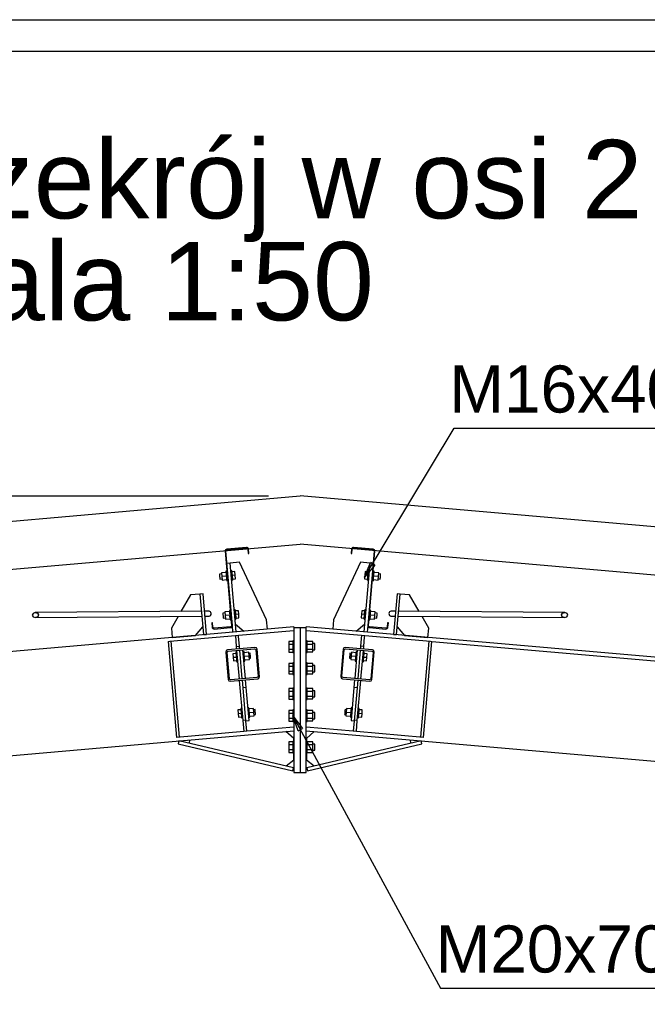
# Paper-space layout 'A0 Advance Steel' of a CAD drawing. Header units: millimetres. Extents: x -21 to 1320, y -7 to 928.
# Tile 114 of 134: x 775 to 815, y 758 to 820. Entities that reach past the tile are written whole.
import ezdxf

# ---------------------------------------------------------------- set-up
doc = ezdxf.new("R2010")
doc.units = ezdxf.units.MM
doc.layers.get('0').update_dxf_attribs({"linetype": 'CONTINUOUS'})
for name, color, linetype in [('AS_Belki', 145, 'CONTINUOUS'), ('AS_Blachy', 30, 'CONTINUOUS'), ('AS_DIM_ON', 7, 'CONTINUOUS'), ('AS_Sruby', 9, 'CONTINUOUS')]:
    doc.layers.add(name, color=color, linetype=linetype)
doc.styles.add('Arial', font='arial.ttf', dxfattribs={"height": 150})

psp = doc.layouts.new('A0 Advance Steel')

# ---------------------------------------------------------------- linework, layer by layer
for p, q in [((653.649, 777.825), (792.65, 789.986)), ((931.652, 777.825), (792.65, 789.986)), ((653.649, 774.749), (792.65, 786.91)), ((931.652, 774.749), (792.65, 786.91))]:
    psp.add_line(p, q)
at = {"color": 0, "linetype": 'ByBlock', "lineweight": -2}
for p, q in [((796.769, 784.807), (797.141, 785.75)), ((797.427, 785.578), (797.141, 785.75)), ((797.427, 785.578), (796.769, 784.807)), ((792.52, 775.011), (792.19, 775.97)), ((792.19, 775.97), (792.813, 775.17)), ((792.52, 775.011), (792.813, 775.17))]:
    psp.add_line(p, q, dxfattribs=at)
at = {"color": 3, "ltscale": 0.25}
for points in [[(626.837, 626.738), (626.837, 820.338), (953.437, 820.338), (953.437, 626.738), (626.837, 626.738)], [(628.837, 628.738), (628.837, 818.338), (951.437, 818.338), (951.437, 628.738), (628.837, 628.738)]]:
    psp.add_lwpolyline(points, dxfattribs=at)
at = {"color": 7}
for points in [[(796.769, 784.807), (802.472, 794.298), (843.24, 794.298)], [(792.19, 775.97), (801.598, 758.607), (842.366, 758.607)]]:
    psp.add_lwpolyline(points, dxfattribs=at)
at = {"layer": 'AS_Belki', "linetype": 'Continuous', "ltscale": 0.25}
for p, q in [((787.881, 786.503), (787.875, 786.455)), ((787.875, 786.455), (788.289, 781.723)), ((787.904, 786.546), (787.881, 786.503)), ((787.942, 786.576), (787.904, 786.546)), ((787.925, 786.459), (787.928, 786.488)), ((788.339, 781.727), (787.925, 786.459)), ((787.928, 786.488), (787.942, 786.514)), ((787.989, 786.59), (787.942, 786.576)), ((787.942, 786.514), (787.965, 786.532)), ((787.965, 786.532), (787.993, 786.54)), ((789.234, 786.699), (787.989, 786.59)), ((787.993, 786.54), (789.238, 786.649)), ((789.283, 786.694), (789.234, 786.699)), ((789.238, 786.649), (789.268, 786.646)), ((789.268, 786.646), (789.293, 786.632)), ((789.325, 786.67), (789.283, 786.694)), ((789.293, 786.632), (789.312, 786.609)), ((789.312, 786.609), (789.32, 786.581)), ((789.32, 786.581), (789.344, 786.307)), ((789.356, 786.632), (789.325, 786.67)), ((789.37, 786.585), (789.356, 786.632)), ((789.393, 786.311), (789.37, 786.585)), ((795.931, 786.585), (795.907, 786.311)), ((795.944, 786.632), (795.931, 786.585)), ((795.975, 786.67), (795.944, 786.632)), ((795.957, 786.307), (795.981, 786.581)), ((796.018, 786.694), (795.975, 786.67)), ((795.981, 786.581), (795.989, 786.609)), ((795.989, 786.609), (796.007, 786.632)), ((796.007, 786.632), (796.033, 786.646)), ((796.066, 786.699), (796.018, 786.694)), ((796.033, 786.646), (796.062, 786.649)), ((796.062, 786.649), (797.307, 786.54)), ((797.311, 786.59), (796.066, 786.699)), ((797.375, 786.459), (796.961, 781.727)), ((797.011, 781.723), (797.425, 786.455)), ((797.307, 786.54), (797.335, 786.532)), ((797.358, 786.576), (797.311, 786.59)), ((797.335, 786.532), (797.358, 786.514)), ((797.396, 786.546), (797.358, 786.576)), ((797.358, 786.514), (797.372, 786.488)), ((797.372, 786.488), (797.375, 786.459)), ((797.42, 786.503), (797.396, 786.546)), ((797.425, 786.455), (797.42, 786.503)), ((789.344, 786.307), (789.393, 786.311)), ((795.907, 786.311), (795.957, 786.307)), ((786.364, 782.632), (775.77, 782.548)), ((786.849, 782.636), (786.565, 782.634)), ((798.736, 782.634), (798.451, 782.636)), ((809.53, 782.548), (798.936, 782.632)), ((775.629, 782.493), (775.579, 782.377)), ((775.579, 782.377), (775.649, 782.267)), ((775.77, 782.548), (775.629, 782.493)), ((775.649, 782.267), (775.798, 782.229)), ((775.77, 782.548), (775.919, 782.509)), ((775.798, 782.229), (786.392, 782.313)), ((775.939, 782.283), (775.798, 782.229)), ((775.919, 782.509), (775.989, 782.4)), ((775.989, 782.4), (775.939, 782.283)), ((786.593, 782.314), (786.867, 782.317)), ((798.434, 782.317), (798.708, 782.314)), ((798.908, 782.313), (809.503, 782.229)), ((809.311, 782.4), (809.381, 782.509)), ((809.362, 782.283), (809.311, 782.4)), ((809.503, 782.229), (809.362, 782.283)), ((809.381, 782.509), (809.53, 782.548)), ((809.503, 782.229), (809.652, 782.267)), ((809.671, 782.493), (809.53, 782.548)), ((809.652, 782.267), (809.721, 782.377)), ((809.721, 782.377), (809.671, 782.493)), ((792.25, 781.643), (663.45, 770.374)), ((787.07, 781.892), (787.02, 781.888)), ((787.02, 781.888), (787.044, 781.614)), ((787.044, 781.614), (787.058, 781.567)), ((787.058, 781.567), (787.088, 781.529)), ((787.094, 781.618), (787.07, 781.892)), ((787.088, 781.529), (787.131, 781.505)), ((787.102, 781.59), (787.094, 781.618)), ((787.12, 781.567), (787.102, 781.59)), ((787.146, 781.553), (787.12, 781.567)), ((787.131, 781.505), (787.179, 781.5)), ((787.175, 781.55), (787.146, 781.553)), ((788.221, 781.641), (787.175, 781.55)), ((787.179, 781.5), (788.225, 781.592)), ((788.249, 781.65), (788.221, 781.641)), ((788.225, 781.592), (788.272, 781.605)), ((788.272, 781.668), (788.249, 781.65)), ((788.286, 781.694), (788.272, 781.668)), ((788.272, 781.605), (788.31, 781.636)), ((788.289, 781.723), (788.286, 781.694)), ((788.31, 781.636), (788.334, 781.679)), ((788.334, 781.679), (788.339, 781.727)), ((788.725, 781.103), (792.25, 781.412)), ((792.25, 781.643), (792.25, 781.412)), ((921.85, 770.374), (793.05, 781.643)), ((793.05, 781.57), (793.05, 781.643)), ((793.05, 781.412), (796.575, 781.103)), ((796.961, 781.727), (796.967, 781.679)), ((796.967, 781.679), (796.99, 781.636)), ((796.99, 781.636), (797.028, 781.605)), ((797.014, 781.694), (797.011, 781.723)), ((797.028, 781.668), (797.014, 781.694)), ((797.051, 781.65), (797.028, 781.668)), ((797.028, 781.605), (797.075, 781.592)), ((797.079, 781.641), (797.051, 781.65)), ((797.075, 781.592), (798.121, 781.5)), ((798.125, 781.55), (797.079, 781.641)), ((798.121, 781.5), (798.169, 781.505)), ((798.154, 781.553), (798.125, 781.55)), ((798.18, 781.567), (798.154, 781.553)), ((798.169, 781.505), (798.212, 781.529)), ((798.198, 781.59), (798.18, 781.567)), ((798.207, 781.618), (798.198, 781.59)), ((798.23, 781.892), (798.207, 781.618)), ((798.212, 781.529), (798.243, 781.567)), ((798.28, 781.888), (798.23, 781.892)), ((798.243, 781.567), (798.256, 781.614)), ((798.256, 781.614), (798.28, 781.888)), ((784.242, 780.711), (784.341, 780.72)), ((784.341, 780.72), (788.526, 781.086)), ((796.774, 781.086), (800.959, 780.72)), ((800.959, 780.72), (801.058, 780.711)), ((801.058, 780.711), (857.941, 775.735)), ((787.942, 780.126), (787.915, 780.039)), ((788.024, 780.169), (787.942, 780.126)), ((788.016, 780.064), (788.071, 780.092)), ((789.777, 780.322), (788.024, 780.169)), ((788.071, 780.092), (789.744, 780.239)), ((789.744, 780.239), (789.803, 780.22)), ((789.865, 780.294), (789.777, 780.322)), ((789.803, 780.22), (789.831, 780.166)), ((789.831, 780.166), (789.977, 778.493)), ((789.907, 780.213), (789.865, 780.294)), ((790.061, 778.46), (789.907, 780.213)), ((795.393, 780.213), (795.243, 778.493)), ((795.323, 778.493), (795.469, 780.166)), ((795.435, 780.294), (795.393, 780.213)), ((795.523, 780.322), (795.435, 780.294)), ((795.469, 780.166), (795.498, 780.22)), ((795.498, 780.22), (795.556, 780.239)), ((797.276, 780.169), (795.523, 780.322)), ((795.556, 780.239), (797.23, 780.092)), ((797.23, 780.092), (797.284, 780.064)), ((797.358, 780.126), (797.276, 780.169)), ((797.385, 780.039), (797.358, 780.126)), ((787.915, 780.039), (787.918, 780.006)), ((787.918, 780.006), (788.068, 778.285)), ((787.998, 780.006), (788.016, 780.064)), ((788.144, 778.332), (787.998, 780.006)), ((797.302, 780.006), (797.156, 778.332)), ((797.232, 778.285), (797.385, 780.039)), ((797.284, 780.064), (797.302, 780.006)), ((788.068, 778.285), (788.111, 778.204)), ((788.111, 778.204), (788.198, 778.176)), ((788.173, 778.278), (788.144, 778.332)), ((788.231, 778.259), (788.173, 778.278)), ((788.198, 778.176), (789.952, 778.33)), ((789.905, 778.406), (788.231, 778.259)), ((789.959, 778.434), (789.905, 778.406)), ((789.952, 778.33), (790.033, 778.372)), ((789.977, 778.493), (789.959, 778.434)), ((790.033, 778.372), (790.061, 778.46)), ((795.243, 778.493), (795.24, 778.46)), ((795.24, 778.46), (795.267, 778.372)), ((795.267, 778.372), (795.349, 778.33)), ((795.341, 778.434), (795.323, 778.493)), ((795.396, 778.406), (795.341, 778.434)), ((795.349, 778.33), (797.102, 778.176)), ((797.069, 778.259), (795.396, 778.406)), ((797.128, 778.278), (797.069, 778.259)), ((797.102, 778.176), (797.19, 778.204)), ((797.156, 778.332), (797.128, 778.278)), ((797.19, 778.204), (797.232, 778.285)), ((792.25, 775.248), (789.26, 774.987)), ((792.25, 775.248), (792.25, 775.017)), ((796.04, 774.987), (793.05, 775.248)), ((663.45, 763.749), (792.25, 775.017)), ((789.061, 774.969), (784.777, 774.594)), ((793.05, 775.017), (921.85, 763.749)), ((800.523, 774.594), (796.239, 774.969))]:
    psp.add_line(p, q, dxfattribs=at)
at = {"layer": 'AS_Belki', "linetype": 'Continuous', "ltscale": 0.25, "extrusion": (-0.627525, -0.004981, 0.778581)}
psp.add_arc((-776.206, 617.449, -497.67), 0.16, 3.47028, 183.47028, dxfattribs=at)
at = {"layer": 'AS_Belki', "linetype": 'Continuous', "ltscale": 0.25, "extrusion": (0.627525, -0.004981, 0.778581)}
psp.add_arc((788.789, -616.797, 497.145), 0.16, 356.52972, 176.52972, dxfattribs=at)
at = {"layer": 'AS_Belki', "linetype": 'Continuous', "ltscale": 0.25, "extrusion": (0.627525, 0.004981, 0.778581)}
psp.add_arc((776.206, -617.449, 497.67), 0.16, 228.47028, 273.47028, dxfattribs=at)
at = {"layer": 'AS_Belki', "linetype": 'Continuous', "ltscale": 0.25, "extrusion": (-0.627525, 0.004981, 0.778581)}
psp.add_arc((-788.789, 616.797, -497.145), 0.16, 266.52972, 311.52972, dxfattribs=at)
at = {"layer": 'AS_Blachy', "linetype": 'Continuous', "ltscale": 0.25}
for p, q in [((788.79, 785.757), (788.192, 785.704)), ((790.515, 782.093), (788.79, 785.757)), ((796.511, 785.757), (794.785, 782.093)), ((797.108, 785.704), (796.511, 785.757)), ((788.192, 785.704), (787.993, 785.687)), ((788.575, 781.321), (788.192, 785.704)), ((797.108, 785.704), (796.725, 781.321)), ((797.308, 785.687), (797.108, 785.704)), ((785.667, 783.678), (785.059, 782.622)), ((786.268, 783.731), (785.667, 783.678)), ((786.467, 783.748), (786.268, 783.731)), ((786.268, 783.731), (786.495, 781.141)), ((786.694, 781.158), (786.467, 783.748)), ((798.833, 783.748), (798.607, 781.158)), ((798.806, 781.141), (799.032, 783.731)), ((799.032, 783.731), (798.833, 783.748)), ((799.633, 783.678), (799.032, 783.731)), ((800.241, 782.622), (799.633, 783.678)), ((784.874, 782.301), (784.45, 781.564)), ((790.568, 781.495), (790.515, 782.093)), ((794.785, 782.093), (794.733, 781.495)), ((800.85, 781.564), (800.426, 782.301)), ((784.45, 781.564), (784.502, 780.966)), ((785.996, 781.097), (786.451, 781.639)), ((788.376, 781.304), (788.339, 781.727)), ((788.532, 781.819), (789.073, 781.365)), ((792.65, 781.57), (792.25, 781.57)), ((792.25, 781.412), (792.25, 775.248)), ((793.05, 781.57), (792.65, 781.57)), ((792.65, 781.57), (792.65, 772.365)), ((793.05, 772.365), (793.05, 781.57)), ((796.227, 781.365), (796.769, 781.819)), ((796.961, 781.727), (796.924, 781.304)), ((798.849, 781.639), (799.304, 781.097)), ((800.798, 780.966), (800.85, 781.564)), ((784.242, 780.711), (784.777, 774.594)), ((784.977, 774.612), (784.441, 780.729)), ((784.502, 780.966), (785.996, 781.097)), ((786.495, 781.141), (786.694, 781.158)), ((788.526, 781.086), (788.725, 781.103)), ((788.526, 781.086), (788.587, 780.389)), ((788.732, 781.025), (788.725, 781.103)), ((788.786, 780.406), (788.732, 781.025)), ((796.575, 781.103), (796.514, 780.406)), ((796.575, 781.103), (796.774, 781.086)), ((796.713, 780.389), (796.768, 781.008)), ((796.768, 781.008), (796.774, 781.086)), ((798.607, 781.158), (798.806, 781.141)), ((799.304, 781.097), (800.798, 780.966)), ((800.859, 780.729), (800.324, 774.612)), ((800.523, 774.594), (801.058, 780.711)), ((788.587, 780.389), (788.786, 780.406)), ((788.587, 780.389), (788.602, 780.219)), ((788.609, 780.14), (788.769, 778.307)), ((788.801, 780.237), (788.786, 780.406)), ((788.968, 778.324), (788.808, 780.157)), ((789.168, 778.341), (789.007, 780.174)), ((796.293, 780.174), (796.133, 778.341)), ((796.492, 780.157), (796.332, 778.324)), ((796.514, 780.406), (796.499, 780.237)), ((796.713, 780.389), (796.514, 780.406)), ((796.531, 778.307), (796.692, 780.14)), ((796.699, 780.219), (796.713, 780.389)), ((788.776, 778.227), (789, 775.667)), ((789.019, 777.746), (788.975, 778.244)), ((789.218, 777.764), (789.175, 778.262)), ((796.126, 778.262), (796.082, 777.764)), ((796.325, 778.244), (796.281, 777.746)), ((796.3, 775.667), (796.524, 778.227)), ((789.218, 777.764), (789.019, 777.746)), ((789.202, 775.654), (789.019, 777.746)), ((789.401, 775.672), (789.218, 777.764)), ((796.082, 777.764), (795.899, 775.672)), ((796.281, 777.746), (796.082, 777.764)), ((796.281, 777.746), (796.098, 775.654)), ((789.199, 775.684), (789, 775.667)), ((796.3, 775.667), (796.101, 775.684)), ((789, 775.667), (789.061, 774.969)), ((789.202, 775.654), (789.401, 775.672)), ((789.26, 774.987), (789.202, 775.654)), ((795.899, 775.672), (796.098, 775.654)), ((796.098, 775.654), (796.04, 774.987)), ((796.239, 774.969), (796.3, 775.667)), ((785.608, 774.436), (785.592, 774.216)), ((789.26, 774.987), (789.061, 774.969)), ((792.246, 774.517), (791.748, 774.973)), ((792.246, 774.34), (792.246, 774.517)), ((792.25, 775.017), (792.25, 772.365)), ((793.552, 774.973), (793.054, 774.517)), ((793.054, 774.517), (793.054, 774.34)), ((796.239, 774.969), (796.04, 774.987)), ((799.708, 774.216), (799.692, 774.436)), ((784.93, 774.371), (784.885, 774.176)), ((784.885, 774.176), (792.181, 772.467)), ((792.227, 772.662), (784.93, 774.371)), ((800.37, 774.371), (793.073, 772.662)), ((793.119, 772.467), (800.416, 774.176)), ((800.416, 774.176), (800.37, 774.371)), ((792.246, 773.157), (792.246, 773.6)), ((793.054, 773.6), (793.054, 773.157)), ((791.76, 772.771), (792.246, 773.157)), ((792.181, 772.467), (792.227, 772.662)), ((793.054, 773.157), (793.541, 772.771)), ((793.073, 772.662), (793.119, 772.467)), ((792.25, 772.365), (792.65, 772.365)), ((792.65, 772.365), (793.05, 772.365))]:
    psp.add_line(p, q, dxfattribs=at)
at = {"layer": 'AS_DIM_ON', "color": 8}
psp.add_line((632.275, 789.986), (790.641, 789.986), dxfattribs=at)
at = {"layer": 'AS_Sruby', "linetype": 'Continuous', "ltscale": 0.25}
for p, q in [((787.933, 785.111), (787.638, 785.085)), ((787.986, 785.184), (787.927, 785.179)), ((787.927, 785.179), (787.927, 785.173)), ((787.927, 785.173), (787.929, 785.156)), ((787.929, 785.156), (787.931, 785.129)), ((787.931, 785.129), (787.934, 785.092)), ((787.934, 785.092), (787.938, 785.046)), ((788.295, 785.211), (788.235, 785.206)), ((788.295, 785.211), (788.296, 785.206)), ((788.296, 785.206), (788.297, 785.189)), ((788.297, 785.189), (788.3, 785.161)), ((788.3, 785.161), (788.303, 785.124)), ((788.5, 785.161), (788.301, 785.143)), ((788.303, 785.124), (788.307, 785.079)), ((788.521, 784.93), (788.5, 785.161)), ((796.8, 785.161), (796.78, 784.93)), ((796.999, 785.143), (796.8, 785.161)), ((796.994, 785.079), (796.997, 785.124)), ((796.997, 785.124), (797.001, 785.161)), ((797.001, 785.161), (797.003, 785.189)), ((797.003, 785.189), (797.005, 785.206)), ((797.065, 785.206), (797.005, 785.211)), ((797.005, 785.206), (797.005, 785.211)), ((797.374, 785.179), (797.314, 785.184)), ((797.362, 785.046), (797.366, 785.092)), ((797.366, 785.092), (797.369, 785.129)), ((797.663, 785.085), (797.368, 785.111)), ((797.369, 785.129), (797.372, 785.156)), ((797.372, 785.156), (797.373, 785.173)), ((797.373, 785.173), (797.374, 785.179)), ((787.644, 785.014), (787.51, 785.002)), ((787.51, 785.002), (787.511, 784.99)), ((787.511, 784.99), (787.515, 784.956)), ((787.515, 784.956), (787.519, 784.904)), ((787.519, 784.904), (787.524, 784.843)), ((787.524, 784.843), (787.53, 784.782)), ((787.53, 784.782), (787.534, 784.73)), ((787.534, 784.73), (787.537, 784.696)), ((787.537, 784.696), (787.538, 784.684)), ((787.538, 784.684), (787.672, 784.695)), ((787.638, 785.085), (787.658, 784.855)), ((787.953, 784.88), (787.658, 784.855)), ((787.658, 784.855), (787.678, 784.624)), ((787.678, 784.624), (787.973, 784.65)), ((787.938, 785.046), (787.943, 784.995)), ((787.943, 784.995), (787.948, 784.939)), ((787.948, 784.939), (787.953, 784.88)), ((787.953, 784.88), (787.958, 784.822)), ((787.958, 784.822), (787.963, 784.766)), ((787.963, 784.766), (787.967, 784.714)), ((787.967, 784.714), (787.971, 784.669)), ((787.971, 784.669), (787.974, 784.632)), ((787.974, 784.632), (787.977, 784.604)), ((787.977, 784.604), (787.978, 784.587)), ((787.978, 784.587), (787.979, 784.582)), ((787.979, 784.582), (788.039, 784.587)), ((788.288, 784.609), (788.347, 784.614)), ((788.307, 785.079), (788.311, 785.027)), ((788.311, 785.027), (788.316, 784.971)), ((788.316, 784.971), (788.321, 784.913)), ((788.521, 784.93), (788.321, 784.913)), ((788.321, 784.913), (788.326, 784.854)), ((788.326, 784.854), (788.331, 784.798)), ((788.331, 784.798), (788.336, 784.747)), ((788.336, 784.747), (788.34, 784.701)), ((788.34, 784.701), (788.343, 784.664)), ((788.342, 784.682), (788.541, 784.699)), ((788.343, 784.664), (788.345, 784.637)), ((788.345, 784.637), (788.347, 784.62)), ((788.347, 784.62), (788.347, 784.614)), ((788.541, 784.699), (788.521, 784.93)), ((796.78, 784.93), (796.76, 784.699)), ((796.76, 784.699), (796.959, 784.682)), ((796.979, 784.913), (796.78, 784.93)), ((796.953, 784.62), (796.955, 784.637)), ((796.953, 784.614), (796.953, 784.62)), ((796.953, 784.614), (797.013, 784.609)), ((796.955, 784.637), (796.957, 784.664)), ((796.957, 784.664), (796.96, 784.701)), ((796.96, 784.701), (796.964, 784.747)), ((796.964, 784.747), (796.969, 784.798)), ((796.969, 784.798), (796.974, 784.854)), ((796.974, 784.854), (796.979, 784.913)), ((796.979, 784.913), (796.984, 784.971)), ((796.984, 784.971), (796.989, 785.027)), ((796.989, 785.027), (796.994, 785.079)), ((797.262, 784.587), (797.321, 784.582)), ((797.321, 784.582), (797.322, 784.587)), ((797.322, 784.587), (797.323, 784.604)), ((797.323, 784.604), (797.326, 784.632)), ((797.326, 784.632), (797.329, 784.669)), ((797.327, 784.65), (797.622, 784.624)), ((797.329, 784.669), (797.333, 784.714)), ((797.333, 784.714), (797.338, 784.766)), ((797.338, 784.766), (797.342, 784.822)), ((797.342, 784.822), (797.348, 784.88)), ((797.348, 784.88), (797.353, 784.939)), ((797.642, 784.855), (797.348, 784.88)), ((797.353, 784.939), (797.358, 784.995)), ((797.358, 784.995), (797.362, 785.046)), ((797.622, 784.624), (797.642, 784.855)), ((797.628, 784.695), (797.762, 784.684)), ((797.642, 784.855), (797.663, 785.085)), ((797.79, 785.002), (797.656, 785.014)), ((797.762, 784.684), (797.763, 784.696)), ((797.763, 784.696), (797.766, 784.73)), ((797.766, 784.73), (797.771, 784.782)), ((797.771, 784.782), (797.776, 784.843)), ((797.776, 784.843), (797.781, 784.904)), ((797.781, 784.904), (797.786, 784.956)), ((797.786, 784.956), (797.789, 784.99)), ((797.789, 784.99), (797.79, 785.002)), ((788.15, 782.621), (787.856, 782.595)), ((787.856, 782.595), (787.876, 782.364)), ((788.204, 782.694), (788.144, 782.689)), ((788.144, 782.689), (788.145, 782.683)), ((788.145, 782.683), (788.146, 782.666)), ((788.146, 782.666), (788.149, 782.638)), ((788.149, 782.638), (788.152, 782.601)), ((788.152, 782.601), (788.156, 782.556)), ((788.513, 782.721), (788.453, 782.716)), ((788.513, 782.721), (788.514, 782.715)), ((788.514, 782.715), (788.515, 782.698)), ((788.515, 782.698), (788.517, 782.671)), ((788.517, 782.671), (788.521, 782.633)), ((788.718, 782.67), (788.519, 782.653)), ((788.519, 782.653), (788.532, 782.499)), ((788.521, 782.633), (788.525, 782.588)), ((788.525, 782.588), (788.529, 782.536)), ((788.738, 782.44), (788.718, 782.67)), ((796.582, 782.67), (796.562, 782.44)), ((796.781, 782.653), (796.582, 782.67)), ((796.768, 782.499), (796.781, 782.653)), ((796.771, 782.536), (796.776, 782.588)), ((796.776, 782.588), (796.78, 782.633)), ((796.78, 782.633), (796.783, 782.671)), ((796.783, 782.671), (796.785, 782.698)), ((796.785, 782.698), (796.787, 782.715)), ((796.847, 782.716), (796.787, 782.721)), ((796.787, 782.715), (796.787, 782.721)), ((797.156, 782.689), (797.096, 782.694)), ((797.144, 782.556), (797.148, 782.601)), ((797.148, 782.601), (797.151, 782.638)), ((797.445, 782.595), (797.15, 782.621)), ((797.151, 782.638), (797.154, 782.666)), ((797.154, 782.666), (797.155, 782.683)), ((797.155, 782.683), (797.156, 782.689)), ((797.425, 782.364), (797.445, 782.595)), ((787.862, 782.523), (787.728, 782.512)), ((787.728, 782.512), (787.729, 782.5)), ((787.729, 782.5), (787.732, 782.465)), ((787.732, 782.465), (787.737, 782.413)), ((787.737, 782.413), (787.742, 782.352)), ((787.742, 782.352), (787.748, 782.291)), ((787.748, 782.291), (787.752, 782.24)), ((787.752, 782.24), (787.755, 782.205)), ((787.755, 782.205), (787.756, 782.193)), ((787.756, 782.193), (787.89, 782.205)), ((788.171, 782.39), (787.876, 782.364)), ((787.876, 782.364), (787.896, 782.133)), ((787.896, 782.133), (788.191, 782.159)), ((788.156, 782.556), (788.161, 782.504)), ((788.161, 782.504), (788.166, 782.448)), ((788.166, 782.448), (788.171, 782.39)), ((788.171, 782.39), (788.176, 782.332)), ((788.176, 782.332), (788.181, 782.276)), ((788.182, 782.255), (788.177, 782.314)), ((788.181, 782.276), (788.185, 782.224)), ((788.185, 782.224), (788.189, 782.179)), ((788.189, 782.179), (788.192, 782.141)), ((788.192, 782.141), (788.195, 782.114)), ((788.195, 782.114), (788.196, 782.097)), ((788.196, 782.097), (788.197, 782.091)), ((788.197, 782.091), (788.257, 782.096)), ((788.506, 782.118), (788.565, 782.123)), ((788.529, 782.536), (788.534, 782.48)), ((788.534, 782.48), (788.539, 782.422)), ((788.738, 782.44), (788.539, 782.422)), ((788.539, 782.422), (788.544, 782.364)), ((788.544, 782.364), (788.549, 782.308)), ((788.549, 782.308), (788.554, 782.256)), ((788.554, 782.256), (788.558, 782.211)), ((788.558, 782.211), (788.559, 782.191)), ((788.559, 782.191), (788.759, 782.209)), ((788.559, 782.191), (788.561, 782.174)), ((788.561, 782.174), (788.563, 782.146)), ((788.563, 782.146), (788.565, 782.129)), ((788.565, 782.129), (788.565, 782.123)), ((788.759, 782.209), (788.738, 782.44)), ((796.562, 782.44), (796.542, 782.209)), ((796.542, 782.209), (796.741, 782.191)), ((796.761, 782.422), (796.562, 782.44)), ((796.735, 782.129), (796.737, 782.146)), ((796.735, 782.123), (796.735, 782.129)), ((796.735, 782.123), (796.795, 782.118)), ((796.737, 782.146), (796.739, 782.174)), ((796.739, 782.174), (796.741, 782.191)), ((796.741, 782.191), (796.743, 782.211)), ((796.743, 782.211), (796.747, 782.256)), ((796.747, 782.256), (796.751, 782.308)), ((796.751, 782.308), (796.756, 782.364)), ((796.756, 782.364), (796.761, 782.422)), ((796.761, 782.422), (796.766, 782.48)), ((796.766, 782.48), (796.771, 782.536)), ((797.044, 782.096), (797.104, 782.091)), ((797.104, 782.097), (797.106, 782.114)), ((797.104, 782.091), (797.104, 782.097)), ((797.106, 782.114), (797.108, 782.141)), ((797.108, 782.141), (797.111, 782.179)), ((797.109, 782.159), (797.404, 782.133)), ((797.111, 782.179), (797.115, 782.224)), ((797.115, 782.224), (797.12, 782.276)), ((797.123, 782.314), (797.118, 782.255)), ((797.12, 782.276), (797.125, 782.332)), ((797.125, 782.332), (797.13, 782.39)), ((797.13, 782.39), (797.135, 782.448)), ((797.425, 782.364), (797.13, 782.39)), ((797.135, 782.448), (797.14, 782.504)), ((797.14, 782.504), (797.144, 782.556)), ((797.404, 782.133), (797.425, 782.364)), ((797.411, 782.205), (797.544, 782.193)), ((797.572, 782.512), (797.438, 782.523)), ((797.544, 782.193), (797.545, 782.205)), ((797.545, 782.205), (797.548, 782.24)), ((797.548, 782.24), (797.553, 782.291)), ((797.553, 782.291), (797.558, 782.352)), ((797.558, 782.352), (797.563, 782.413)), ((797.563, 782.413), (797.568, 782.465)), ((797.568, 782.465), (797.571, 782.5)), ((797.571, 782.5), (797.572, 782.512)), ((792.19, 780.705), (791.94, 780.705)), ((791.94, 780.705), (791.94, 780.538)), ((792.25, 780.74), (792.19, 780.74)), ((792.19, 780.74), (792.19, 780.733)), ((792.19, 780.733), (792.19, 780.712)), ((792.19, 780.712), (792.19, 780.678)), ((793.11, 780.74), (793.05, 780.74)), ((793.11, 780.733), (793.11, 780.74)), ((793.11, 780.712), (793.11, 780.733)), ((793.11, 780.678), (793.11, 780.712)), ((793.47, 780.7), (793.11, 780.7)), ((793.47, 780.535), (793.47, 780.7)), ((791.94, 780.538), (792.19, 780.538)), ((791.94, 780.538), (791.94, 780.202)), ((792.19, 780.202), (791.94, 780.202)), ((791.94, 780.202), (791.94, 780.035)), ((792.19, 780.678), (792.19, 780.632)), ((792.19, 780.632), (792.19, 780.576)), ((792.19, 780.576), (792.19, 780.512)), ((792.19, 780.512), (792.19, 780.442)), ((792.19, 780.442), (792.19, 780.37)), ((792.19, 780.37), (792.19, 780.298)), ((792.19, 780.298), (792.19, 780.229)), ((792.19, 780.229), (792.19, 780.165)), ((792.19, 780.165), (792.19, 780.108)), ((792.19, 780.108), (792.19, 780.062)), ((793.11, 780.632), (793.11, 780.678)), ((793.11, 780.576), (793.11, 780.632)), ((793.11, 780.512), (793.11, 780.576)), ((793.11, 780.535), (793.47, 780.535)), ((793.11, 780.442), (793.11, 780.512)), ((793.11, 780.37), (793.11, 780.442)), ((793.11, 780.298), (793.11, 780.37)), ((793.11, 780.229), (793.11, 780.298)), ((793.11, 780.165), (793.11, 780.229)), ((793.47, 780.205), (793.11, 780.205)), ((793.11, 780.108), (793.11, 780.165)), ((793.11, 780.062), (793.11, 780.108)), ((793.59, 780.57), (793.47, 780.57)), ((793.47, 780.205), (793.47, 780.535)), ((793.47, 780.041), (793.47, 780.205)), ((793.47, 780.17), (793.59, 780.17)), ((793.59, 780.555), (793.59, 780.57)), ((793.59, 780.512), (793.59, 780.555)), ((793.59, 780.447), (793.59, 780.512)), ((793.59, 780.37), (793.59, 780.447)), ((793.59, 780.294), (793.59, 780.37)), ((793.59, 780.229), (793.59, 780.294)), ((793.59, 780.185), (793.59, 780.229)), ((793.59, 780.17), (793.59, 780.185)), ((788.565, 779.947), (788.366, 779.929)), ((788.366, 779.929), (788.386, 779.698)), ((788.386, 779.698), (788.586, 779.716)), ((788.386, 779.698), (788.406, 779.468)), ((788.406, 779.468), (788.606, 779.485)), ((788.619, 780.02), (788.559, 780.015)), ((788.559, 780.015), (788.56, 780.009)), ((788.56, 780.009), (788.561, 779.992)), ((788.561, 779.992), (788.564, 779.964)), ((788.564, 779.964), (788.567, 779.927)), ((788.567, 779.927), (788.571, 779.882)), ((788.571, 779.882), (788.576, 779.83)), ((788.576, 779.83), (788.58, 779.774)), ((788.58, 779.774), (788.586, 779.716)), ((788.586, 779.716), (788.591, 779.658)), ((788.591, 779.658), (788.596, 779.602)), ((788.596, 779.602), (788.6, 779.55)), ((788.6, 779.55), (788.604, 779.505)), ((788.604, 779.505), (788.607, 779.467)), ((788.607, 779.467), (788.61, 779.44)), ((789.077, 780.06), (789.018, 780.055)), ((789.07, 779.457), (789.13, 779.462)), ((789.078, 780.054), (789.077, 780.06)), ((789.079, 780.037), (789.078, 780.054)), ((789.082, 780.01), (789.079, 780.037)), ((789.085, 779.973), (789.082, 780.01)), ((789.378, 780.018), (789.083, 779.992)), ((789.089, 779.927), (789.085, 779.973)), ((789.094, 779.876), (789.089, 779.927)), ((789.098, 779.819), (789.094, 779.876)), ((789.104, 779.761), (789.098, 779.819)), ((789.104, 779.761), (789.398, 779.787)), ((789.109, 779.703), (789.104, 779.761)), ((789.114, 779.647), (789.109, 779.703)), ((789.118, 779.595), (789.114, 779.647)), ((789.122, 779.55), (789.118, 779.595)), ((789.125, 779.513), (789.122, 779.55)), ((789.124, 779.53), (789.419, 779.556)), ((789.128, 779.485), (789.125, 779.513)), ((789.129, 779.468), (789.128, 779.485)), ((789.13, 779.462), (789.129, 779.468)), ((789.398, 779.787), (789.378, 780.018)), ((789.468, 779.954), (789.384, 779.946)), ((789.419, 779.556), (789.398, 779.787)), ((789.408, 779.674), (789.404, 779.718)), ((789.412, 779.628), (789.496, 779.635)), ((789.469, 779.942), (789.468, 779.954)), ((789.472, 779.907), (789.469, 779.942)), ((789.477, 779.855), (789.472, 779.907)), ((789.482, 779.794), (789.477, 779.855)), ((789.487, 779.733), (789.482, 779.794)), ((789.492, 779.682), (789.487, 779.733)), ((789.495, 779.647), (789.492, 779.682)), ((789.496, 779.635), (789.495, 779.647)), ((791.94, 780.035), (792.19, 780.035)), ((792.19, 780.062), (792.19, 780.028)), ((792.19, 780.028), (792.19, 780.007)), ((792.19, 780.007), (792.19, 780)), ((792.19, 780), (792.25, 780)), ((793.05, 780), (793.11, 780)), ((793.11, 780.028), (793.11, 780.062)), ((793.11, 780.041), (793.47, 780.041)), ((793.11, 780.007), (793.11, 780.028)), ((793.11, 780), (793.11, 780.007)), ((795.805, 779.647), (795.804, 779.635)), ((795.804, 779.635), (795.888, 779.628)), ((795.808, 779.682), (795.805, 779.647)), ((795.813, 779.733), (795.808, 779.682)), ((795.818, 779.794), (795.813, 779.733)), ((795.824, 779.855), (795.818, 779.794)), ((795.828, 779.907), (795.824, 779.855)), ((795.831, 779.942), (795.828, 779.907)), ((795.832, 779.954), (795.831, 779.942)), ((795.916, 779.946), (795.832, 779.954)), ((795.902, 779.787), (795.882, 779.556)), ((795.882, 779.556), (796.177, 779.53)), ((795.896, 779.718), (795.892, 779.674)), ((795.922, 780.018), (795.902, 779.787)), ((795.902, 779.787), (796.197, 779.761)), ((796.217, 779.992), (795.922, 780.018)), ((796.173, 779.485), (796.171, 779.468)), ((796.171, 779.468), (796.171, 779.462)), ((796.171, 779.462), (796.23, 779.457)), ((796.175, 779.513), (796.173, 779.485)), ((796.178, 779.55), (796.175, 779.513)), ((796.182, 779.595), (796.178, 779.55)), ((796.187, 779.647), (796.182, 779.595)), ((796.192, 779.703), (796.187, 779.647)), ((796.197, 779.761), (796.192, 779.703)), ((796.202, 779.819), (796.197, 779.761)), ((796.207, 779.876), (796.202, 779.819)), ((796.211, 779.927), (796.207, 779.876)), ((796.215, 779.973), (796.211, 779.927)), ((796.218, 780.01), (796.215, 779.973)), ((796.221, 780.037), (796.218, 780.01)), ((796.222, 780.054), (796.221, 780.037)), ((796.223, 780.06), (796.222, 780.054)), ((796.283, 780.055), (796.223, 780.06)), ((796.741, 780.015), (796.681, 780.02)), ((796.691, 779.44), (796.693, 779.467)), ((796.693, 779.467), (796.696, 779.505)), ((796.695, 779.485), (796.894, 779.468)), ((796.696, 779.505), (796.7, 779.55)), ((796.7, 779.55), (796.705, 779.602)), ((796.705, 779.602), (796.71, 779.658)), ((796.71, 779.658), (796.715, 779.716)), ((796.715, 779.716), (796.72, 779.774)), ((796.715, 779.716), (796.914, 779.698)), ((796.72, 779.774), (796.725, 779.83)), ((796.725, 779.83), (796.729, 779.882)), ((796.729, 779.882), (796.733, 779.927)), ((796.733, 779.927), (796.737, 779.964)), ((796.934, 779.929), (796.735, 779.947)), ((796.737, 779.964), (796.739, 779.992)), ((796.739, 779.992), (796.74, 780.009)), ((796.74, 780.009), (796.741, 780.015)), ((796.894, 779.468), (796.914, 779.698)), ((796.914, 779.698), (796.934, 779.929)), ((788.61, 779.44), (788.611, 779.423)), ((788.611, 779.423), (788.612, 779.417)), ((788.612, 779.417), (788.671, 779.422)), ((792.19, 779.305), (791.94, 779.305)), ((791.94, 779.305), (791.94, 779.138)), ((791.94, 779.138), (792.19, 779.138)), ((791.94, 779.138), (791.94, 778.802)), ((792.25, 779.34), (792.19, 779.34)), ((792.19, 779.34), (792.19, 779.333)), ((792.19, 779.333), (792.19, 779.312)), ((792.19, 779.312), (792.19, 779.278)), ((792.19, 779.278), (792.19, 779.232)), ((792.19, 779.232), (792.19, 779.176)), ((792.19, 779.176), (792.19, 779.112)), ((792.19, 779.112), (792.19, 779.042)), ((792.19, 779.042), (792.19, 778.97)), ((792.19, 778.97), (792.19, 778.898)), ((792.19, 778.898), (792.19, 778.829)), ((792.19, 778.829), (792.19, 778.765)), ((793.11, 779.34), (793.05, 779.34)), ((793.11, 779.333), (793.11, 779.34)), ((793.11, 779.312), (793.11, 779.333)), ((793.11, 779.278), (793.11, 779.312)), ((793.47, 779.3), (793.11, 779.3)), ((793.11, 779.232), (793.11, 779.278)), ((793.11, 779.176), (793.11, 779.232)), ((793.11, 779.112), (793.11, 779.176)), ((793.11, 779.135), (793.47, 779.135)), ((793.11, 779.042), (793.11, 779.112)), ((793.11, 778.97), (793.11, 779.042)), ((793.11, 778.898), (793.11, 778.97)), ((793.11, 778.829), (793.11, 778.898)), ((793.11, 778.765), (793.11, 778.829)), ((793.47, 779.135), (793.47, 779.3)), ((793.59, 779.17), (793.47, 779.17)), ((793.47, 778.805), (793.47, 779.135)), ((793.59, 779.155), (793.59, 779.17)), ((793.59, 779.112), (793.59, 779.155)), ((793.59, 779.047), (793.59, 779.112)), ((793.59, 778.97), (793.59, 779.047)), ((793.59, 778.894), (793.59, 778.97)), ((793.59, 778.829), (793.59, 778.894)), ((793.59, 778.785), (793.59, 778.829)), ((796.629, 779.422), (796.689, 779.417)), ((796.689, 779.423), (796.691, 779.44)), ((796.689, 779.417), (796.689, 779.423)), ((792.19, 778.802), (791.94, 778.802)), ((791.94, 778.802), (791.94, 778.635)), ((791.94, 778.635), (792.19, 778.635)), ((792.19, 778.765), (792.19, 778.708)), ((792.19, 778.708), (792.19, 778.662)), ((792.19, 778.662), (792.19, 778.628)), ((792.19, 778.628), (792.19, 778.607)), ((792.19, 778.607), (792.19, 778.6)), ((792.19, 778.6), (792.25, 778.6)), ((793.05, 778.6), (793.11, 778.6)), ((793.47, 778.805), (793.11, 778.805)), ((793.11, 778.708), (793.11, 778.765)), ((793.11, 778.662), (793.11, 778.708)), ((793.11, 778.628), (793.11, 778.662)), ((793.11, 778.641), (793.47, 778.641)), ((793.11, 778.607), (793.11, 778.628)), ((793.11, 778.6), (793.11, 778.607)), ((793.47, 778.641), (793.47, 778.805)), ((793.47, 778.77), (793.59, 778.77)), ((793.59, 778.77), (793.59, 778.785)), ((792.19, 777.705), (791.94, 777.705)), ((791.94, 777.705), (791.94, 777.538)), ((792.25, 777.74), (792.19, 777.74)), ((792.19, 777.74), (792.19, 777.733)), ((792.19, 777.733), (792.19, 777.712)), ((792.19, 777.712), (792.19, 777.678)), ((792.19, 777.678), (792.19, 777.632)), ((792.19, 777.632), (792.19, 777.576)), ((792.19, 777.576), (792.19, 777.512)), ((793.11, 777.74), (793.05, 777.74)), ((793.11, 777.733), (793.11, 777.74)), ((793.11, 777.712), (793.11, 777.733)), ((793.11, 777.678), (793.11, 777.712)), ((793.47, 777.7), (793.11, 777.7)), ((793.11, 777.632), (793.11, 777.678)), ((793.11, 777.576), (793.11, 777.632)), ((793.11, 777.512), (793.11, 777.576)), ((793.47, 777.535), (793.47, 777.7)), ((793.59, 777.57), (793.47, 777.57)), ((793.59, 777.555), (793.59, 777.57)), ((791.94, 777.538), (792.19, 777.538)), ((791.94, 777.538), (791.94, 777.202)), ((792.19, 777.202), (791.94, 777.202)), ((791.94, 777.202), (791.94, 777.035)), ((791.94, 777.035), (792.19, 777.035)), ((792.19, 777.512), (792.19, 777.442)), ((792.19, 777.442), (792.19, 777.37)), ((792.19, 777.37), (792.19, 777.298)), ((792.19, 777.298), (792.19, 777.229)), ((792.19, 777.229), (792.19, 777.165)), ((792.19, 777.165), (792.19, 777.108)), ((792.19, 777.108), (792.19, 777.062)), ((792.19, 777.062), (792.19, 777.028)), ((792.19, 777.028), (792.19, 777.007)), ((792.19, 777.007), (792.19, 777)), ((792.19, 777), (792.25, 777)), ((793.05, 777), (793.11, 777)), ((793.11, 777.535), (793.47, 777.535)), ((793.11, 777.442), (793.11, 777.512)), ((793.11, 777.37), (793.11, 777.442)), ((793.11, 777.298), (793.11, 777.37)), ((793.11, 777.229), (793.11, 777.298)), ((793.11, 777.165), (793.11, 777.229)), ((793.47, 777.205), (793.11, 777.205)), ((793.11, 777.108), (793.11, 777.165)), ((793.11, 777.062), (793.11, 777.108)), ((793.11, 777.028), (793.11, 777.062)), ((793.11, 777.041), (793.47, 777.041)), ((793.11, 777.007), (793.11, 777.028)), ((793.11, 777), (793.11, 777.007)), ((793.47, 777.205), (793.47, 777.535)), ((793.47, 777.041), (793.47, 777.205)), ((793.47, 777.17), (793.59, 777.17)), ((793.59, 777.512), (793.59, 777.555)), ((793.59, 777.447), (793.59, 777.512)), ((793.59, 777.37), (793.59, 777.447)), ((793.59, 777.294), (793.59, 777.37)), ((793.59, 777.229), (793.59, 777.294)), ((793.59, 777.185), (793.59, 777.229)), ((793.59, 777.17), (793.59, 777.185)), ((788.879, 776.36), (788.68, 776.343)), ((788.68, 776.343), (788.7, 776.112)), ((788.933, 776.434), (788.873, 776.428)), ((788.873, 776.428), (788.874, 776.423)), ((788.874, 776.423), (788.875, 776.406)), ((788.875, 776.406), (788.878, 776.378)), ((788.878, 776.378), (788.881, 776.341)), ((788.881, 776.341), (788.885, 776.296)), ((789.391, 776.474), (789.331, 776.469)), ((789.392, 776.468), (789.391, 776.474)), ((789.393, 776.451), (789.392, 776.468)), ((789.396, 776.423), (789.393, 776.451)), ((789.399, 776.386), (789.396, 776.423)), ((789.692, 776.431), (789.397, 776.406)), ((789.403, 776.341), (789.399, 776.386)), ((789.407, 776.289), (789.403, 776.341)), ((789.712, 776.201), (789.692, 776.431)), ((789.782, 776.367), (789.698, 776.36)), ((789.783, 776.355), (789.782, 776.367)), ((789.786, 776.321), (789.783, 776.355)), ((789.791, 776.269), (789.786, 776.321)), ((792.19, 776.305), (791.94, 776.305)), ((791.94, 776.305), (791.94, 776.138)), ((792.25, 776.34), (792.19, 776.34)), ((792.19, 776.34), (792.19, 776.333)), ((792.19, 776.333), (792.19, 776.312)), ((792.19, 776.312), (792.19, 776.278)), ((793.11, 776.34), (793.05, 776.34)), ((793.11, 776.333), (793.11, 776.34)), ((793.11, 776.312), (793.11, 776.333)), ((793.11, 776.278), (793.11, 776.312)), ((795.514, 776.321), (795.51, 776.269)), ((795.517, 776.355), (795.514, 776.321)), ((795.518, 776.367), (795.517, 776.355)), ((795.602, 776.36), (795.518, 776.367)), ((795.608, 776.431), (795.588, 776.201)), ((795.903, 776.406), (795.608, 776.431)), ((795.898, 776.341), (795.893, 776.289)), ((795.901, 776.386), (795.898, 776.341)), ((795.905, 776.423), (795.901, 776.386)), ((795.907, 776.451), (795.905, 776.423)), ((795.909, 776.468), (795.907, 776.451)), ((795.969, 776.469), (795.909, 776.474)), ((795.909, 776.474), (795.909, 776.468)), ((796.427, 776.428), (796.367, 776.434)), ((796.416, 776.296), (796.419, 776.341)), ((796.419, 776.341), (796.423, 776.378)), ((796.62, 776.343), (796.421, 776.36)), ((796.423, 776.378), (796.425, 776.406)), ((796.425, 776.406), (796.427, 776.423)), ((796.427, 776.423), (796.427, 776.428)), ((796.6, 776.112), (796.62, 776.343)), ((788.7, 776.112), (788.899, 776.13)), ((788.7, 776.112), (788.72, 775.881)), ((788.72, 775.881), (788.919, 775.899)), ((788.885, 776.296), (788.889, 776.244)), ((788.889, 776.244), (788.894, 776.188)), ((788.894, 776.188), (788.899, 776.13)), ((788.899, 776.13), (788.904, 776.071)), ((788.904, 776.071), (788.909, 776.015)), ((788.909, 776.015), (788.914, 775.964)), ((788.914, 775.964), (788.918, 775.918)), ((788.918, 775.918), (788.921, 775.881)), ((788.921, 775.881), (788.923, 775.853)), ((788.923, 775.853), (788.925, 775.836)), ((788.925, 775.836), (788.925, 775.831)), ((788.925, 775.831), (788.985, 775.836)), ((789.384, 775.871), (789.443, 775.876)), ((789.412, 776.233), (789.407, 776.289)), ((789.417, 776.175), (789.412, 776.233)), ((789.417, 776.175), (789.712, 776.201)), ((789.422, 776.117), (789.417, 776.175)), ((789.427, 776.061), (789.422, 776.117)), ((789.432, 776.009), (789.427, 776.061)), ((789.436, 775.964), (789.432, 776.009)), ((789.439, 775.926), (789.436, 775.964)), ((789.437, 775.944), (789.732, 775.97)), ((789.441, 775.899), (789.439, 775.926)), ((789.443, 775.882), (789.441, 775.899)), ((789.443, 775.876), (789.443, 775.882)), ((789.732, 775.97), (789.712, 776.201)), ((789.726, 776.041), (789.81, 776.049)), ((789.796, 776.208), (789.791, 776.269)), ((789.801, 776.147), (789.796, 776.208)), ((789.806, 776.095), (789.801, 776.147)), ((789.809, 776.061), (789.806, 776.095)), ((789.81, 776.049), (789.809, 776.061)), ((791.94, 776.138), (792.19, 776.138)), ((791.94, 776.138), (791.94, 775.802)), ((792.19, 775.802), (791.94, 775.802)), ((791.94, 775.802), (791.94, 775.635)), ((792.19, 776.278), (792.19, 776.232)), ((792.19, 776.232), (792.19, 776.176)), ((792.19, 776.176), (792.19, 776.112)), ((792.19, 776.112), (792.19, 776.042)), ((792.19, 776.042), (792.19, 775.97)), ((792.19, 775.97), (792.19, 775.898)), ((792.19, 775.898), (792.19, 775.829)), ((792.19, 775.829), (792.19, 775.765)), ((792.19, 775.765), (792.19, 775.708)), ((792.19, 775.708), (792.19, 775.662)), ((793.47, 776.3), (793.11, 776.3)), ((793.11, 776.232), (793.11, 776.278)), ((793.11, 776.176), (793.11, 776.232)), ((793.11, 776.112), (793.11, 776.176)), ((793.11, 776.135), (793.47, 776.135)), ((793.11, 776.042), (793.11, 776.112)), ((793.11, 775.97), (793.11, 776.042)), ((793.11, 775.898), (793.11, 775.97)), ((793.11, 775.829), (793.11, 775.898)), ((793.11, 775.765), (793.11, 775.829)), ((793.47, 775.805), (793.11, 775.805)), ((793.11, 775.708), (793.11, 775.765)), ((793.11, 775.662), (793.11, 775.708)), ((793.47, 776.135), (793.47, 776.3)), ((793.59, 776.17), (793.47, 776.17)), ((793.47, 775.805), (793.47, 776.135)), ((793.47, 775.641), (793.47, 775.805)), ((793.47, 775.77), (793.59, 775.77)), ((793.59, 776.155), (793.59, 776.17)), ((793.59, 776.112), (793.59, 776.155)), ((793.59, 776.047), (793.59, 776.112)), ((793.59, 775.97), (793.59, 776.047)), ((793.59, 775.894), (793.59, 775.97)), ((793.59, 775.829), (793.59, 775.894)), ((793.59, 775.785), (793.59, 775.829)), ((793.59, 775.77), (793.59, 775.785)), ((795.492, 776.061), (795.49, 776.049)), ((795.49, 776.049), (795.574, 776.041)), ((795.495, 776.095), (795.492, 776.061)), ((795.499, 776.147), (795.495, 776.095)), ((795.504, 776.208), (795.499, 776.147)), ((795.51, 776.269), (795.504, 776.208)), ((795.588, 776.201), (795.568, 775.97)), ((795.568, 775.97), (795.863, 775.944)), ((795.588, 776.201), (795.883, 776.175)), ((795.859, 775.899), (795.857, 775.882)), ((795.857, 775.882), (795.857, 775.876)), ((795.857, 775.876), (795.917, 775.871)), ((795.861, 775.926), (795.859, 775.899)), ((795.864, 775.964), (795.861, 775.926)), ((795.868, 776.009), (795.864, 775.964)), ((795.873, 776.061), (795.868, 776.009)), ((795.878, 776.117), (795.873, 776.061)), ((795.883, 776.175), (795.878, 776.117)), ((795.888, 776.233), (795.883, 776.175)), ((795.893, 776.289), (795.888, 776.233)), ((796.315, 775.836), (796.375, 775.831)), ((796.375, 775.836), (796.377, 775.853)), ((796.375, 775.831), (796.375, 775.836)), ((796.377, 775.853), (796.379, 775.881)), ((796.379, 775.881), (796.383, 775.918)), ((796.381, 775.899), (796.58, 775.881)), ((796.383, 775.918), (796.386, 775.964)), ((796.386, 775.964), (796.391, 776.015)), ((796.391, 776.015), (796.396, 776.071)), ((796.396, 776.071), (796.401, 776.13)), ((796.401, 776.13), (796.406, 776.188)), ((796.401, 776.13), (796.6, 776.112)), ((796.406, 776.188), (796.411, 776.244)), ((796.411, 776.244), (796.416, 776.296)), ((796.58, 775.881), (796.6, 776.112)), ((791.94, 775.635), (792.19, 775.635)), ((792.19, 775.662), (792.19, 775.628)), ((792.19, 775.628), (792.19, 775.607)), ((792.19, 775.607), (792.19, 775.6)), ((792.19, 775.6), (792.25, 775.6)), ((793.05, 775.6), (793.11, 775.6)), ((793.11, 775.628), (793.11, 775.662)), ((793.11, 775.641), (793.47, 775.641)), ((793.11, 775.607), (793.11, 775.628)), ((793.11, 775.6), (793.11, 775.607)), ((792.19, 774.305), (791.94, 774.305)), ((791.94, 774.305), (791.94, 774.138)), ((791.94, 774.138), (792.19, 774.138)), ((791.94, 774.138), (791.94, 773.802)), ((792.19, 773.802), (791.94, 773.802)), ((791.94, 773.802), (791.94, 773.635)), ((792.25, 774.34), (792.19, 774.34)), ((792.19, 774.34), (792.19, 774.333)), ((792.19, 774.333), (792.19, 774.312)), ((792.19, 774.312), (792.19, 774.278)), ((792.19, 774.278), (792.19, 774.232)), ((792.19, 774.232), (792.19, 774.176)), ((792.19, 774.176), (792.19, 774.112)), ((792.19, 774.112), (792.19, 774.042)), ((792.19, 774.042), (792.19, 773.97)), ((792.19, 773.97), (792.19, 773.898)), ((792.19, 773.898), (792.19, 773.829)), ((792.19, 773.829), (792.19, 773.765)), ((793.11, 774.34), (793.05, 774.34)), ((793.11, 774.333), (793.11, 774.34)), ((793.11, 774.312), (793.11, 774.333)), ((793.11, 774.278), (793.11, 774.312)), ((793.47, 774.3), (793.11, 774.3)), ((793.11, 774.232), (793.11, 774.278)), ((793.11, 774.176), (793.11, 774.232)), ((793.11, 774.112), (793.11, 774.176)), ((793.11, 774.135), (793.47, 774.135)), ((793.11, 774.042), (793.11, 774.112)), ((793.11, 773.97), (793.11, 774.042)), ((793.11, 773.898), (793.11, 773.97)), ((793.11, 773.829), (793.11, 773.898)), ((793.11, 773.765), (793.11, 773.829)), ((793.47, 773.805), (793.11, 773.805)), ((793.47, 774.135), (793.47, 774.3)), ((793.59, 774.17), (793.47, 774.17)), ((793.47, 773.805), (793.47, 774.135)), ((793.47, 773.641), (793.47, 773.805)), ((793.59, 774.155), (793.59, 774.17)), ((793.59, 774.112), (793.59, 774.155)), ((793.59, 774.047), (793.59, 774.112)), ((793.59, 773.97), (793.59, 774.047)), ((793.59, 773.894), (793.59, 773.97)), ((793.59, 773.829), (793.59, 773.894)), ((793.59, 773.785), (793.59, 773.829)), ((791.94, 773.635), (792.19, 773.635)), ((792.19, 773.765), (792.19, 773.708)), ((792.19, 773.708), (792.19, 773.662)), ((792.19, 773.662), (792.19, 773.628)), ((792.19, 773.628), (792.19, 773.607)), ((792.19, 773.607), (792.19, 773.6)), ((792.19, 773.6), (792.25, 773.6)), ((793.05, 773.6), (793.11, 773.6)), ((793.11, 773.708), (793.11, 773.765)), ((793.11, 773.662), (793.11, 773.708)), ((793.11, 773.628), (793.11, 773.662)), ((793.11, 773.641), (793.47, 773.641)), ((793.11, 773.607), (793.11, 773.628)), ((793.11, 773.6), (793.11, 773.607)), ((793.47, 773.77), (793.59, 773.77)), ((793.59, 773.77), (793.59, 773.785))]:
    psp.add_line(p, q, dxfattribs=at)

# ---------------------------------------------------------------- texts
at = {"color": 84, "style": 'Arial'}
for s, p in [('Przekrój w osi 2', (765.198, 807.673)), ('skala 1:50', (765.522, 801.173))]:
    psp.add_text(s, height=5, dxfattribs=at).set_placement(p)
at = {"color": 7, "style": 'Arial'}
for s, p in [('M16x40 EN ISO 4017', (802.161, 795.298)), ('M20x70 EN ISO 4017', (801.287, 759.607))]:
    psp.add_text(s, height=3, dxfattribs=at).set_placement(p)

doc.saveas('drawing.dxf')
